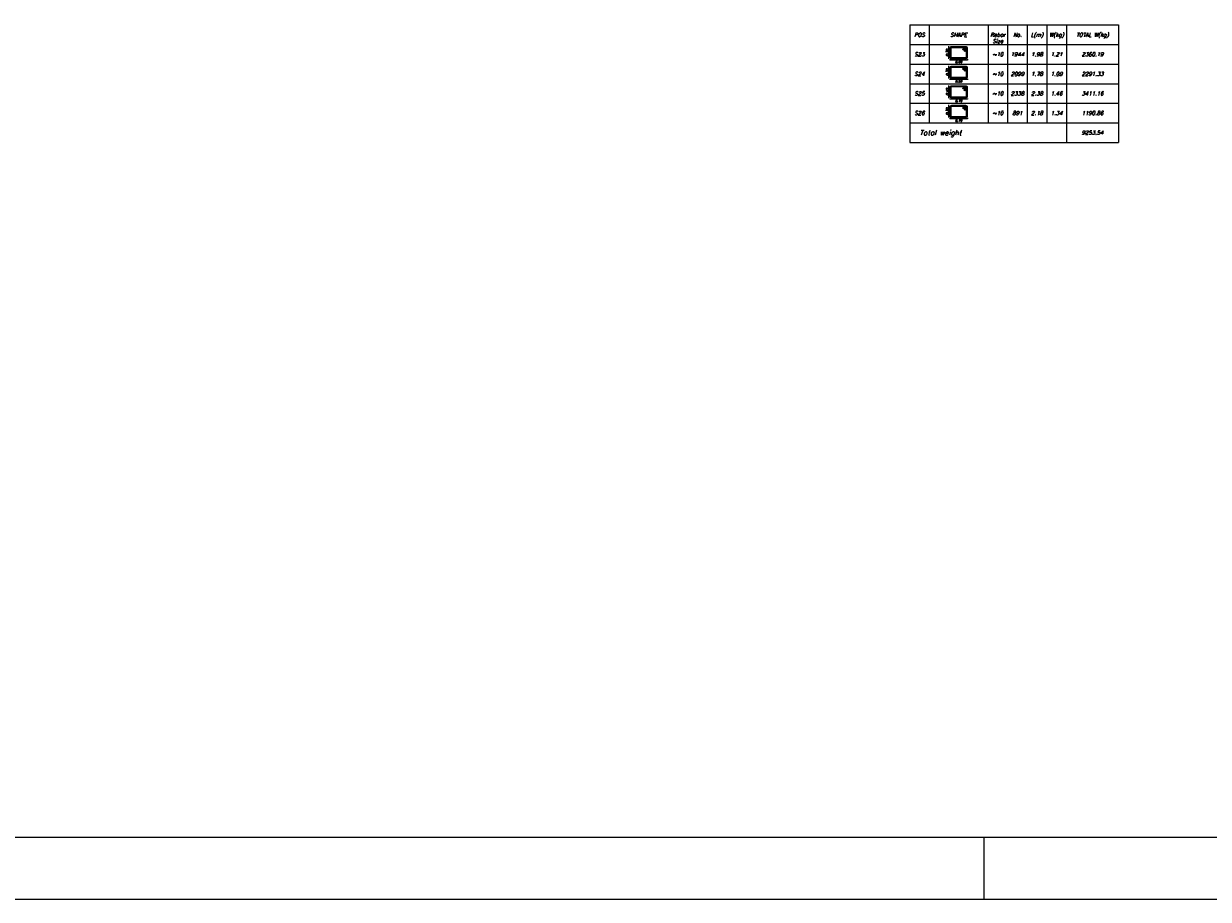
# Model space of a CAD drawing. Header units: inches. Extents: x 826 to 1034, y 702 to 834.
# Tile 38 of 93: x 875 to 895, y 777 to 791. Entities that reach past the tile are written whole.
import ezdxf
from ezdxf.enums import TextEntityAlignment as Align

# ---------------------------------------------------------------- set-up
doc = ezdxf.new("R2010")
doc.units = ezdxf.units.IN
doc.header["$MEASUREMENT"] = 0
for name, color, linetype in [('2', 2, 'Continuous'), ('5', 5, 'Continuous'), ('SAZE_DRAWINGS', 7, 'Continuous')]:
    doc.layers.add(name, color=color, linetype=linetype)
doc.styles.add('SAZE_STYLE', font='romansp.shx', dxfattribs={"oblique": 15})
doc.styles.add('SAZE_STYLE1', font='romant.shx', dxfattribs={"oblique": 15})

# ---------------------------------------------------------------- blocks, each defined once
blk = doc.blocks.new('SAZE-REC-TIE135')
at = {"layer": 'SAZE_DRAWINGS', "color": 2}
for p, q in [((-0.08, 0.55), (-0.13, 0.55)), ((-0.105, -0.05), (-0.105, 0.55)), ((-0.08, -0.05), (-0.13, -0.05)), ((-0.05, -0.08), (-0.05, -0.13)), ((-0.05, -0.105), (0.85, -0.105)), ((0.85, -0.08), (0.85, -0.13))]:
    blk.add_line(p, q, dxfattribs=at)
at = {"layer": 'SAZE_DRAWINGS', "color": 5}
blk.add_lwpolyline([(0.03, -0.05), (0.77, -0.05, 0.414214), (0.85, 0.03), (0.85, 0.47, 0.414214), (0.77, 0.55), (0.03, 0.55, 0.414214), (-0.05, 0.47), (-0.05, 0.03, 0.414214)], format="xyb", close=True, dxfattribs=at)
blk.add_lwpolyline([(0.8, 0.47, 0.414214), (0.77, 0.5), (0.03, 0.5, 0.414214), (0, 0.47), (0, 0.03, 0.414214), (0.03, 0), (0.77, 0, 0.414214), (0.8, 0.03), (0.8, 0.39)], format="xyb", dxfattribs=at)
for points in [[(0.75, 0.49), (0.64, 0.38), (0.6, 0.42), (0.68, 0.5)], [(0.85, 0.44), (0.72, 0.31), (0.68, 0.35), (0.79, 0.46)]]:
    blk.add_lwpolyline(points, dxfattribs=at)
blk.add_arc((0.77, 0.475), 0.025, 306.8699, 143.1301, dxfattribs=at)
at = {"layer": 'SAZE_DRAWINGS', "color": 3, "style": 'SAZE_STYLE', "oblique": 15}
blk.add_attdef('B', text='', height=0.12, rotation=90, dxfattribs=at).set_placement((-0.125, 0.25), align=Align.CENTER)
blk.add_attdef('A', text='', height=0.12, dxfattribs=at).set_placement((0.4, -0.205), align=Align.MIDDLE)

msp = doc.modelspace()

# ---------------------------------------------------------------- linework, layer by layer
at = {"layer": '2'}
msp.add_line((891.0162, 777.8573), (891.0162, 776.8388), dxfattribs=at)
msp.add_lwpolyline([(910.3668, 833.872), (825.6724, 833.872), (825.6724, 776.8388), (910.3668, 776.8388)], close=True, dxfattribs=at)
at = {"layer": '5'}
msp.add_lwpolyline([(826.7621, 777.8573), (909.3483, 777.8573), (909.3483, 832.8535), (826.7621, 832.8535)], close=True, dxfattribs=at)
at = {"layer": 'SAZE_DRAWINGS', "color": 6}
for points in [[(889.8054, 791.148), (893.223, 791.148)], [(889.8054, 791.148), (889.8054, 790.8276)], [(893.223, 791.148), (893.223, 790.8276)], [(889.8054, 790.8276), (893.223, 790.8276)], [(889.8054, 790.8276), (889.8054, 790.5072)], [(893.223, 790.8276), (893.223, 790.5072)], [(889.8054, 790.5072), (889.8054, 790.1868)], [(893.223, 790.5072), (893.223, 790.1868)], [(889.8054, 790.1868), (889.8054, 789.8664)], [(893.223, 790.1868), (893.223, 789.8664)], [(889.8054, 789.8664), (889.8054, 789.546)], [(893.223, 789.8664), (893.223, 789.546)], [(889.8054, 789.546), (889.8054, 789.2256)], [(893.223, 789.546), (893.223, 789.2256)], [(889.8054, 789.2256), (893.223, 789.2256)]]:
    msp.add_lwpolyline(points, dxfattribs=at)
at = {"layer": 'SAZE_DRAWINGS', "color": 2}
for points in [[(890.1258, 791.148), (890.1258, 790.8276)], [(891.087, 791.148), (891.087, 790.8276)], [(891.4074, 791.148), (891.4074, 790.8276)], [(891.7278, 791.148), (891.7278, 790.8276)], [(892.0482, 791.148), (892.0482, 790.8276)], [(892.3686, 791.148), (892.3686, 790.8276)], [(890.1258, 790.8276), (890.1258, 790.5072)], [(891.087, 790.8276), (891.087, 790.5072)], [(891.4074, 790.8276), (891.4074, 790.5072)], [(891.7278, 790.8276), (891.7278, 790.5072)], [(892.0482, 790.8276), (892.0482, 790.5072)], [(892.3686, 790.8276), (892.3686, 790.5072)], [(890.1258, 790.5072), (890.1258, 790.1868)], [(891.087, 790.5072), (891.087, 790.1868)], [(891.4074, 790.5072), (891.4074, 790.1868)], [(891.7278, 790.5072), (891.7278, 790.1868)], [(892.0482, 790.5072), (892.0482, 790.1868)], [(892.3686, 790.5072), (892.3686, 790.1868)], [(890.1258, 790.1868), (890.1258, 789.8664)], [(891.087, 790.1868), (891.087, 789.8664)], [(891.4074, 790.1868), (891.4074, 789.8664)], [(891.7278, 790.1868), (891.7278, 789.8664)], [(892.0482, 790.1868), (892.0482, 789.8664)], [(892.3686, 790.1868), (892.3686, 789.8664)], [(890.1258, 789.8664), (890.1258, 789.546)], [(891.087, 789.8664), (891.087, 789.546)], [(891.4074, 789.8664), (891.4074, 789.546)], [(891.7278, 789.8664), (891.7278, 789.546)], [(892.0482, 789.8664), (892.0482, 789.546)], [(892.3686, 789.8664), (892.3686, 789.546)], [(892.3686, 789.546), (892.3686, 789.2256)]]:
    msp.add_lwpolyline(points, dxfattribs=at)
at = {"layer": 'SAZE_DRAWINGS', "color": 4}
for points in [[(889.8054, 790.5072), (893.223, 790.5072)], [(889.8054, 790.1868), (893.223, 790.1868)], [(889.8054, 789.8664), (893.223, 789.8664)], [(889.8054, 789.546), (893.223, 789.546)]]:
    msp.add_lwpolyline(points, dxfattribs=at)

# ---------------------------------------------------------------- block references
at = {"layer": 'SAZE_DRAWINGS', "color": 5, "xscale": 0.320404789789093, "yscale": 0.320404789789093, "zscale": 0.320404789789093}
for p, values in [((890.4782, 790.614), {'A': '0.60', 'B': '0.30'}), ((890.4782, 790.2936), {'A': '0.50', 'B': '0.30'}), ((890.4782, 789.9732), {'A': '0.70', 'B': '0.40'}), ((890.4782, 789.6528), {'A': '0.70', 'B': '0.30'})]:
    msp.add_blockref('SAZE-REC-TIE135', p, dxfattribs=at).add_auto_attribs(values)

# ---------------------------------------------------------------- texts
at = {"layer": 'SAZE_DRAWINGS', "color": 3, "oblique": 15}
for s, height, style, p in [('POS', 0.06408, 'SAZE_STYLE1', (889.9656, 790.9878)), ('SHAPE', 0.06408, 'SAZE_STYLE1', (890.6064, 790.9878)), ('Rebar', 0.06408, 'SAZE_STYLE1', (891.2472, 790.9878)), ('Size', 0.06408, 'SAZE_STYLE1', (891.2472, 790.8841)), ('No.', 0.06408, 'SAZE_STYLE1', (891.5676, 790.9878)), ('L(m)', 0.06408, 'SAZE_STYLE1', (891.888, 790.9878)), ('W(kg)', 0.06408, 'SAZE_STYLE1', (892.2084, 790.9878)), ('TOTAL W(kg)', 0.064081, 'SAZE_STYLE1', (892.7958, 790.9878)), ('S23', 0.06408, 'SAZE_STYLE', (889.9656, 790.6674)), ('~10', 0.06408, 'SAZE_STYLE', (891.2472, 790.6674)), ('1944', 0.06408, 'SAZE_STYLE', (891.5676, 790.6674)), ('1.98', 0.06408, 'SAZE_STYLE', (891.888, 790.6674)), ('1.21', 0.06408, 'SAZE_STYLE', (892.2084, 790.6674)), ('2360.19', 0.06408, 'SAZE_STYLE', (892.7958, 790.6674)), ('S24', 0.06408, 'SAZE_STYLE', (889.9656, 790.347)), ('~10', 0.06408, 'SAZE_STYLE', (891.2472, 790.347)), ('2099', 0.06408, 'SAZE_STYLE', (891.5676, 790.347)), ('1.78', 0.06408, 'SAZE_STYLE', (891.888, 790.347)), ('1.09', 0.06408, 'SAZE_STYLE', (892.2084, 790.347)), ('2291.33', 0.06408, 'SAZE_STYLE', (892.7958, 790.347)), ('S25', 0.06408, 'SAZE_STYLE', (889.9656, 790.0266)), ('~10', 0.06408, 'SAZE_STYLE', (891.2472, 790.0266)), ('2338', 0.06408, 'SAZE_STYLE', (891.5676, 790.0266)), ('2.38', 0.06408, 'SAZE_STYLE', (891.888, 790.0266)), ('1.46', 0.06408, 'SAZE_STYLE', (892.2084, 790.0266)), ('3411.16', 0.06408, 'SAZE_STYLE', (892.7958, 790.0266)), ('S26', 0.06408, 'SAZE_STYLE', (889.9656, 789.7062)), ('~10', 0.06408, 'SAZE_STYLE', (891.2472, 789.7062)), ('891', 0.06408, 'SAZE_STYLE', (891.5676, 789.7062)), ('2.18', 0.06408, 'SAZE_STYLE', (891.888, 789.7062)), ('1.34', 0.06408, 'SAZE_STYLE', (892.2084, 789.7062)), ('1190.86', 0.06408, 'SAZE_STYLE', (892.7958, 789.7062)), ('9253.54', 0.06408, 'SAZE_STYLE1', (892.7958, 789.3858))]:
    msp.add_text(s, height=height, dxfattribs=dict(at, style=style)).set_placement(p, align=Align.MIDDLE_CENTER)
at = {"layer": 'SAZE_DRAWINGS', "color": 3, "style": 'SAZE_STYLE1', "oblique": 15}
msp.add_text('Total weight', height=0.085441, dxfattribs=at).set_placement((889.9656, 789.3858), align=Align.MIDDLE_LEFT)

doc.saveas('drawing.dxf')
